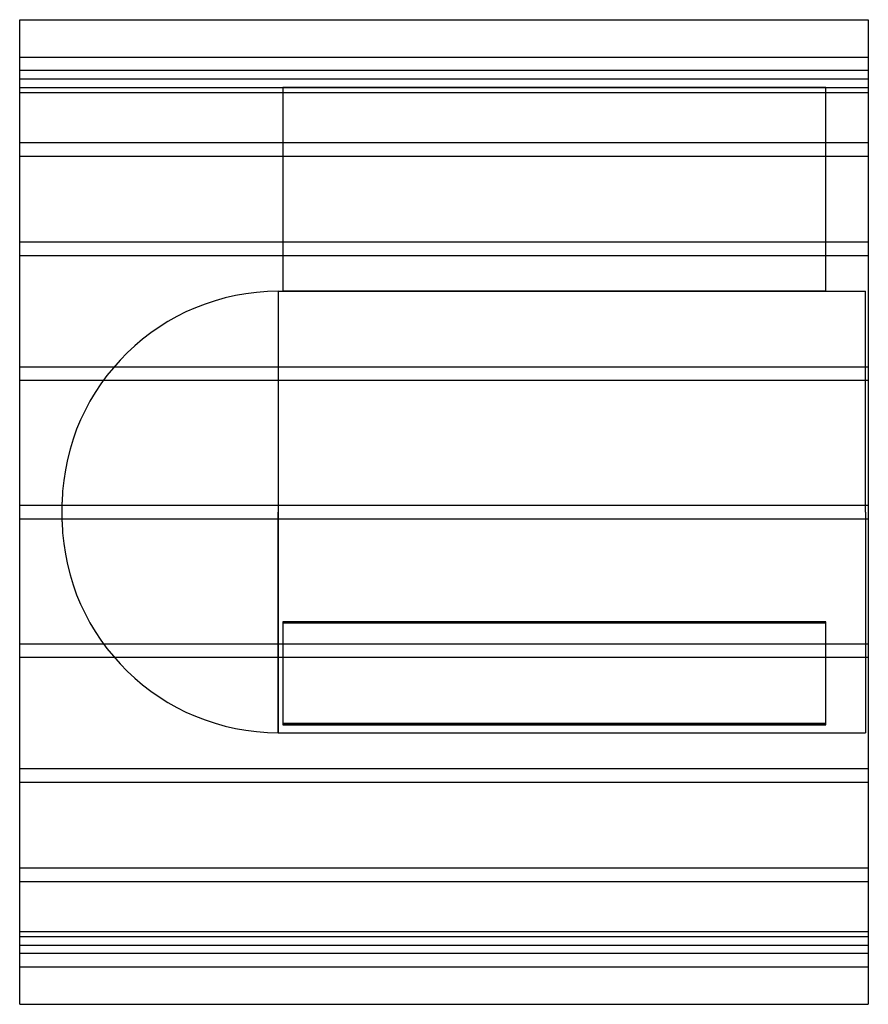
# Model space of a CAD drawing. Header units: millimetres. Extents: x -625 to 625, y -725 to 725.
import ezdxf

# ---------------------------------------------------------------- set-up
doc = ezdxf.new("R2010")
doc.units = ezdxf.units.MM
doc.layers.add('HIDDEN', color=7, linetype='Continuous')
doc.layers.add('THICK', color=7, linetype='Continuous')

msp = doc.modelspace()

# ---------------------------------------------------------------- linework, layer by layer
at = {"layer": 'HIDDEN'}
for p, q in [((-625, 670), (625, 670)), ((625, 650), (-625, 650)), ((-625, 637.7), (625, 637.7)), ((-625, 637.7), (625, 637.7)), ((-625, 625), (-237.5, 625)), ((562.5, 625), (-237.5, 625)), ((-237.5, 625), (-237.5, 325)), ((-237.5, 625), (-237.5, 625)), ((-237.5, 625), (562.5, 625)), ((562.5, 325), (562.5, 625)), ((562.5, 625), (562.5, 625)), ((562.5, 625), (625, 625)), ((-625, 617.7), (625, 617.7)), ((-625, 617.7), (625, 617.7)), ((-625, 544), (625, 544)), ((-625, 544), (625, 544)), ((-625, 524), (625, 524)), ((-625, 524), (625, 524)), ((-625, 397.9), (625, 397.9)), ((-625, 397.9), (625, 397.9)), ((-625, 377.9), (625, 377.9)), ((-625, 377.9), (625, 377.9)), ((-244.1, 325), (-244.1, 0)), ((-244.1, 325), (-237.5, 325)), ((-237.5, 325), (562.5, 325)), ((562.5, 325), (-237.5, 325)), ((562.5, 325), (621, 325)), ((621, 0), (621, 325)), ((-625, 214), (625, 214)), ((-625, 214), (625, 214)), ((-625, 194), (625, 194)), ((-625, 194), (625, 194)), ((-625, 10), (625, 10)), ((-625, 10), (625, 10)), ((-562.5, 0), (-562.5, 14.5)), ((-244.1, 0), (-244.1, -325)), ((621, 0), (621, -325)), ((-625, -10), (625, -10)), ((-625, -10), (625, -10)), ((-562.5, -14.5), (-562.5, 0)), ((-244.1, -325), (-244.1, 0)), ((562.5, -161.6), (-237.5, -161.6)), ((-237.5, -161.6), (562.5, -161.6)), ((-237.5, -161.6), (-237.5, -311.6)), ((-237.5, -163.4), (562.5, -163.4)), ((562.5, -163.4), (-237.5, -163.4)), ((562.5, -311.6), (562.5, -161.6)), ((-625, -194), (625, -194)), ((-625, -194), (625, -194)), ((-625, -214), (625, -214)), ((-625, -214), (625, -214)), ((-237.5, -311.6), (562.5, -311.6)), ((-237.5, -311.6), (-237.5, -313.4)), ((562.5, -311.6), (-237.5, -311.6)), ((562.5, -313.4), (-237.5, -313.4)), ((-237.5, -313.4), (562.5, -313.4)), ((562.5, -313.4), (562.5, -311.6)), ((-244.1, -325), (621, -325)), ((-625, -377.9), (625, -377.9)), ((-625, -377.9), (625, -377.9)), ((-625, -397.9), (625, -397.9)), ((-625, -397.9), (625, -397.9)), ((-625, -524), (625, -524)), ((-625, -524), (625, -524)), ((-625, -544), (625, -544)), ((-625, -544), (625, -544)), ((-625, -617.7), (625, -617.7)), ((-625, -617.7), (625, -617.7)), ((-625, -625), (625, -625)), ((-625, -637.7), (625, -637.7)), ((-625, -637.7), (625, -637.7)), ((625, -650), (-625, -650)), ((-625, -670), (625, -670))]:
    msp.add_line(p, q, dxfattribs=at)
for centre, start, end in [((-244.1, 6.5), 90, 178.5642), ((-244.1, -6.5), 181.4358, 270)]:
    msp.add_arc(centre, 318.5, start, end, dxfattribs=at)
at = {"layer": 'THICK'}
for p, q in [((-625, 0), (-625, 725)), ((-625, 725), (625, 725)), ((625, 725), (625, 0)), ((625, 0), (625, -725)), ((-625, -725), (-625, 0)), ((-625, -725), (625, -725))]:
    msp.add_line(p, q, dxfattribs=at)

doc.saveas('drawing.dxf')
